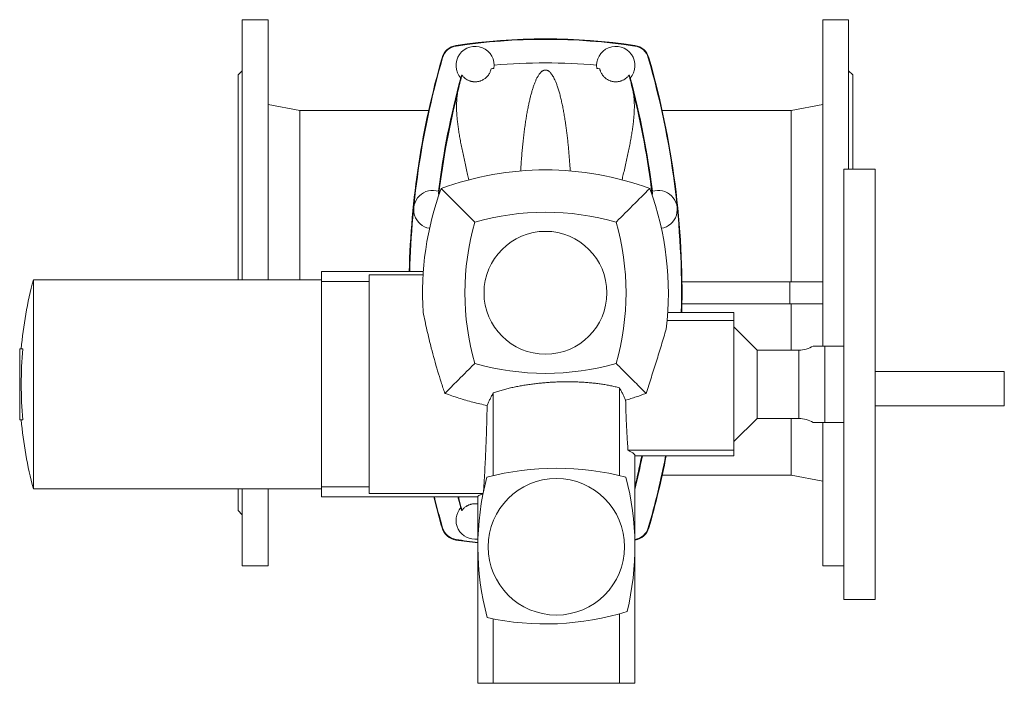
# Model space of a CAD drawing. Header units: millimetres. Extents: x -833 to 586, y 28 to 1767.
# Tile 1 of 3: x -833 to -112, y 28 to 514. Entities that reach past the tile are written whole.
import ezdxf

# ---------------------------------------------------------------- set-up
doc = ezdxf.new("R2010")
doc.units = ezdxf.units.MM

msp = doc.modelspace()

# ---------------------------------------------------------------- linework, layer by layer
at = {"color": 7, "linetype": 'Continuous', "lineweight": 15}
for p, q in [((-650.67, 513.98), (-669.67, 513.98)), ((-669.67, 323.48), (-669.67, 513.98)), ((-650.67, 323.48), (-650.67, 513.98)), ((-225.67, 513.98), (-244.67, 513.98)), ((-244.67, 274.98), (-244.67, 513.98)), ((-225.67, 404.48), (-225.67, 513.98)), ((-669.67, 476.48), (-672.67, 473.48)), ((-222.67, 473.48), (-225.67, 476.48)), ((-672.67, 323.48), (-672.67, 473.48)), ((-508.96, 473.55), (-508.91, 473.47)), ((-386.37, 473.55), (-386.43, 473.47)), ((-222.67, 404.48), (-222.67, 473.48)), ((-627.52, 447.48), (-650.67, 451.98)), ((-533.17, 447.48), (-627.52, 447.48)), ((-627.52, 323.48), (-627.52, 447.48)), ((-267.82, 447.48), (-362.16, 447.48)), ((-244.67, 451.98), (-267.82, 447.48)), ((-267.82, 321.98), (-267.82, 447.48)), ((-206.17, 404.48), (-229.17, 404.48)), ((-229.17, 404.48), (-229.17, 89.48)), ((-206.17, 404.48), (-206.17, 89.48)), ((-537.12, 329.48), (-611.67, 329.48)), ((-611.67, 322.18), (-611.67, 329.48)), ((-576.67, 327.01), (-537.28, 327.01)), ((-576.67, 322.18), (-576.67, 327.01)), ((-611.67, 323.48), (-822.67, 323.48)), ((-822.67, 170.48), (-822.67, 323.48)), ((-576.67, 322.18), (-611.67, 322.18)), ((-611.67, 171.78), (-611.67, 322.18)), ((-576.67, 171.78), (-576.67, 322.18)), ((-347.72, 321.98), (-268.69, 321.98)), ((-268.69, 321.98), (-268.69, 305.98)), ((-268.69, 321.98), (-244.67, 321.98)), ((-347.72, 305.98), (-268.69, 305.98)), ((-268.69, 305.98), (-244.67, 305.98)), ((-267.82, 305.98), (-267.82, 271.98)), ((-309.67, 299.48), (-358.15, 299.48)), ((-309.67, 293.68), (-309.67, 299.48)), ((-309.67, 293.68), (-358.61, 293.68)), ((-309.67, 198.75), (-309.67, 293.68)), ((-292.67, 271.98), (-309.67, 288.98)), ((-832.67, 220.98), (-832.67, 272.98)), ((-830.39, 272.98), (-832.67, 272.98)), ((-262.17, 271.98), (-292.67, 271.98)), ((-292.67, 221.98), (-292.67, 271.98)), ((-111.67, 256.27), (-206.17, 256.27)), ((-111.67, 256.27), (-111.67, 231.27)), ((-485.86, 240.73), (-485.86, 180.07)), ((-393.48, 244.4), (-393.48, 180.07)), ((-206.17, 231.27), (-111.67, 231.27)), ((-830.39, 220.98), (-832.67, 220.98)), ((-309.67, 204.98), (-292.67, 221.98)), ((-292.67, 221.98), (-262.17, 221.98)), ((-267.82, 221.98), (-267.82, 180.48)), ((-244.67, 113.98), (-244.67, 218.97)), ((-309.67, 198.75), (-387.26, 198.75)), ((-382.17, 127.98), (-382.17, 194.96)), ((-309.67, 194.48), (-309.67, 198.75)), ((-382.17, 194.48), (-309.67, 194.48)), ((-362.16, 180.48), (-267.82, 180.48)), ((-267.82, 180.48), (-244.67, 175.98)), ((-822.67, 170.48), (-611.67, 170.48)), ((-672.67, 154.48), (-672.67, 170.48)), ((-669.67, 113.98), (-669.67, 170.48)), ((-650.67, 113.98), (-650.67, 170.48)), ((-576.67, 171.78), (-611.67, 171.78)), ((-611.67, 164.48), (-611.67, 171.78)), ((-576.67, 166.96), (-576.67, 171.78)), ((-576.67, 166.96), (-493.33, 166.96)), ((-611.67, 164.48), (-497.17, 164.48)), ((-497.17, 164.81), (-497.17, 127.98)), ((-672.67, 154.48), (-669.67, 151.48)), ((-508.96, 154.41), (-508.91, 154.49)), ((-382.11, 132.92), (-382.17, 132.91)), ((-497.17, 127.98), (-497.17, 27.98)), ((-382.17, 27.98), (-382.17, 127.98)), ((-669.67, 113.98), (-650.67, 113.98)), ((-244.67, 113.98), (-229.17, 113.98)), ((-229.17, 89.48), (-206.17, 89.48)), ((-485.86, 75.18), (-485.86, 27.98)), ((-393.48, 78.91), (-393.48, 27.98)), ((-485.86, 27.98), (-497.17, 27.98)), ((-393.48, 27.98), (-485.86, 27.98)), ((-382.17, 27.98), (-393.48, 27.98))]:
    msp.add_line(p, q, dxfattribs=at)
at = {"color": 8, "linetype": 'Continuous', "lineweight": 0}
for p, q in [((-513.17, 494.66), (-513.23, 495.05)), ((-382.17, 494.66), (-382.11, 495.05)), ((-522.99, 486.04), (-523.37, 486.15)), ((-372.35, 486.04), (-371.97, 486.15)), ((-243, 274.98), (-243, 218.98)), ((-262.17, 271.98), (-262.17, 221.98)), ((-522.99, 141.92), (-523.37, 141.81)), ((-372.35, 141.92), (-371.97, 141.81)), ((-513.17, 133.3), (-513.23, 132.92)), ((-382.17, 133.29), (-382.11, 132.92))]:
    msp.add_line(p, q, dxfattribs=at)
at = {"color": 7, "linetype": 'Continuous', "lineweight": 15, "flags": 128}
for points in [[(-525.74, 386.13), (-525.93, 386.21), (-526.06, 386.26)], [(-369.6, 386.13), (-369.41, 386.21), (-369.27, 386.26)], [(-511.78, 164.48), (-511.39, 162.96), (-509.73, 156.67)]]:
    msp.add_lwpolyline(points, dxfattribs=at)
at = {"color": 7, "linetype": 'Continuous', "lineweight": 15}
for centre, radius in [((-447.67, 313.98), 45), ((-439.67, 127.98), 50)]:
    msp.add_circle(centre, radius, dxfattribs=at)
for centre, radius, start, end in [((-447.67, 61.98), 438, 81.39199, 98.60801), ((-447.67, 61.98), 437.61, 81.39199, 98.60801), ((-511.35, 482.69), 12.5, 98.60801, 163.93095), ((-511.35, 482.69), 12.11, 98.60801, 163.93095), ((-499.17, 480.48), 14, 350.73897, 221.75277), ((-396.17, 480.48), 14, 318.24723, 189.26103), ((-383.98, 482.69), 12.11, 16.06905, 81.39199), ((-383.98, 482.69), 12.5, 16.06905, 81.39199), ((74.33, 313.98), 622, 163.93095, 178.57206), ((74.33, 313.98), 621.61, 163.93095, 178.57116), ((-969.67, 313.98), 621.61, 358.66336, 16.06905), ((-969.67, 313.98), 622, 358.66421, 16.06905), ((-447.67, 61.98), 417.95, 95.17284, 95.45775), ((-447.67, 61.98), 420.37, 84.88186, 95.11814), ((-447.67, 61.98), 417.95, 84.54225, 84.82716), ((74.33, 313.98), 604.88, 164.92569, 172.9393), ((74.33, 313.98), 604.73, 164.70029, 164.93504), ((-969.67, 313.98), 604.73, 15.06496, 15.29971), ((-969.67, 313.98), 604.88, 7.0607, 15.07431), ((-447.67, 183.98), 220, 69.69803, 110.30197), ((-317.67, 313.98), 220, 159.69803, 183.70098), ((-577.67, 313.98), 220, 353.06025, 20.30197), ((-530.17, 374.98), 14, 71.87744, 260.22719), ((74.33, 313.98), 604.73, 172.94198, 173.13576), ((-365.17, 374.98), 14, 279.77281, 108.12256), ((-969.67, 313.98), 604.73, 6.86424, 7.05802), ((-447.67, 183.98), 189, 74.10225, 105.89775), ((-317.67, 313.98), 189, 164.10225, 195.89775), ((-577.67, 313.98), 189, 344.10225, 15.89775), ((-535.06, 246.98), 297.61, 165.10517, 174.98814), ((-262.17, 291.98), 20, 270, 301.78768), ((-535.06, 246.98), 296.47, 174.96886, 185.03114), ((-447.67, 443.98), 189, 254.10225, 285.89775), ((-535.06, 246.98), 297.61, 185.01186, 194.89483), ((-262.17, 201.98), 20, 58.21157, 90), ((-969.67, 313.98), 604.88, 346.23327, 348.60562), ((-969.67, 313.98), 621.61, 343.93095, 348.91625), ((-969.67, 313.98), 622, 343.93095, 348.92334), ((-439.67, -14.52), 200, 75.25263, 104.74737), ((-297.17, 127.98), 200, 165.25263, 195.03298), ((-582.17, 127.98), 200, 346.28739, 14.74737), ((74.33, 313.98), 622, 193.90742, 196.06905), ((74.33, 313.98), 621.61, 193.91638, 196.06905), ((-499.17, 147.48), 14, 138.24723, 278.21321), ((74.33, 313.98), 604.73, 195.06496, 195.29971), ((-511.35, 145.27), 12.5, 196.06905, 261.39199), ((-511.35, 145.27), 12.11, 196.06905, 261.39199), ((-383.98, 145.27), 12.11, 278.60801, 343.93095), ((-383.98, 145.27), 12.5, 278.60801, 343.93095), ((-447.67, 565.98), 438, 261.39199, 263.51093), ((-447.67, 565.98), 437.61, 261.39199, 263.50508), ((-447.51, 271.47), 200, 257.6398, 287.35053)]:
    msp.add_arc(centre, radius, start, end, dxfattribs=at)
at = {"color": 8, "linetype": 'Continuous', "lineweight": 0}
for centre, start, end in [((74.33, 313.98), 165.79517, 173.14362), ((-969.67, 313.98), 6.85638, 14.20483), ((-969.67, 313.98), 346.42103, 348.59641)]:
    msp.add_arc(centre, 604.39, start, end, dxfattribs=at)
at = {"color": 7, "linetype": 'Continuous', "lineweight": 15}
for points, knots in [([(-487.42, 478.04), (-487.52, 477.56), (-487.66, 477.03), (-487.97, 476.16), (-488.09, 475.85), (-488.38, 475.2), (-488.55, 474.87), (-488.95, 474.17), (-489.18, 473.81), (-489.73, 473.06), (-490.04, 472.67), (-490.61, 472.06), (-490.82, 471.86), (-491.27, 471.44), (-491.52, 471.23), (-492.06, 470.81), (-492.35, 470.6), (-493.02, 470.17), (-493.38, 469.96), (-494.21, 469.55), (-494.67, 469.34), (-495.43, 469.07), (-495.7, 468.99), (-496.27, 468.83), (-496.57, 468.76), (-497.19, 468.64), (-497.5, 468.59), (-498.14, 468.52), (-498.46, 468.5), (-499.08, 468.48), (-499.38, 468.48), (-499.96, 468.5), (-500.24, 468.53), (-500.77, 468.59), (-501.02, 468.62), (-501.5, 468.71), (-501.73, 468.76), (-502.17, 468.86), (-502.38, 468.92), (-502.78, 469.04), (-502.97, 469.1), (-503.51, 469.29), (-503.84, 469.43), (-504.46, 469.71), (-504.74, 469.85), (-505.53, 470.29), (-505.99, 470.6), (-506.79, 471.2), (-507.13, 471.5), (-508.06, 472.38), (-508.53, 472.94), (-508.91, 473.47)], [0, 0, 0, 0, 0.125, 0.125, 0.1875, 0.1875, 0.25, 0.25, 0.3125, 0.3125, 0.375, 0.375, 0.40625, 0.40625, 0.4375, 0.4375, 0.46875, 0.46875, 0.5, 0.5, 0.53125, 0.53125, 0.546875, 0.546875, 0.5625, 0.5625, 0.578125, 0.578125, 0.59375, 0.59375, 0.609375, 0.609375, 0.625, 0.625, 0.640625, 0.640625, 0.65625, 0.65625, 0.671875, 0.671875, 0.6875, 0.6875, 0.71875, 0.71875, 0.75, 0.75, 0.8125, 0.8125, 0.875, 0.875, 1, 1, 1, 1]), ([(-429.55, 403.2), (-429.61, 404.29), (-429.76, 406.82), (-430.03, 410.7), (-430.35, 414.84), (-430.7, 418.89), (-431.08, 422.86), (-431.49, 426.74), (-431.93, 430.53), (-432.4, 434.22), (-432.93, 437.99), (-433.52, 441.84), (-434.18, 445.72), (-434.87, 449.43), (-435.61, 452.98), (-436.39, 456.38), (-437.21, 459.6), (-438.08, 462.63), (-438.98, 465.37), (-439.89, 467.84), (-440.74, 469.82), (-441.53, 471.44), (-442.26, 472.75), (-443, 473.88), (-443.75, 474.87), (-444.46, 475.62), (-445.13, 476.19), (-445.71, 476.58), (-446.19, 476.82), (-446.59, 476.96), (-446.88, 477.04), (-447.21, 477.11), (-447.57, 477.14), (-447.96, 477.12), (-448.28, 477.08), (-448.55, 477.02), (-448.83, 476.93), (-449.11, 476.83), (-449.49, 476.65), (-449.98, 476.35), (-450.54, 475.93), (-451.07, 475.42), (-451.62, 474.81), (-452.21, 474.06), (-452.99, 472.9), (-453.88, 471.34), (-454.84, 469.31), (-455.73, 467.12), (-456.56, 464.76), (-457.37, 462.23), (-458.14, 459.54), (-458.87, 456.68), (-459.59, 453.62), (-460.28, 450.34), (-460.96, 446.84), (-461.6, 443.18), (-462.2, 439.37), (-462.78, 435.37), (-463.33, 431.18), (-463.84, 426.79), (-464.32, 422.26), (-464.76, 417.6), (-465.16, 412.73), (-465.51, 407.95), (-465.7, 404.7), (-465.79, 403.22)], [0, 0, 0, 0, 0.01488, 0.034685, 0.054499, 0.074312, 0.094118, 0.114201, 0.134292, 0.154384, 0.174467, 0.198102, 0.221752, 0.245401, 0.269036, 0.293144, 0.317268, 0.341391, 0.365498, 0.387358, 0.409218, 0.423863, 0.438509, 0.453152, 0.464514, 0.475892, 0.483609, 0.488962, 0.493469, 0.495127, 0.496808, 0.498278, 0.499764, 0.501042, 0.502519, 0.503824, 0.505159, 0.507357, 0.509559, 0.514055, 0.52107, 0.528093, 0.535117, 0.545751, 0.556387, 0.57741, 0.598445, 0.619483, 0.64051, 0.66189, 0.68328, 0.704671, 0.726051, 0.748649, 0.771266, 0.793889, 0.816506, 0.839105, 0.862359, 0.885635, 0.908917, 0.932193, 0.955448, 0.979673, 1, 1, 1, 1]), ([(-407.92, 478.04), (-407.82, 477.56), (-407.68, 477.03), (-407.37, 476.16), (-407.24, 475.85), (-406.95, 475.2), (-406.78, 474.87), (-406.38, 474.17), (-406.15, 473.81), (-405.61, 473.06), (-405.29, 472.67), (-404.72, 472.06), (-404.52, 471.86), (-404.06, 471.44), (-403.82, 471.23), (-403.28, 470.81), (-402.98, 470.6), (-402.32, 470.17), (-401.95, 469.96), (-401.13, 469.55), (-400.67, 469.34), (-399.9, 469.07), (-399.64, 468.99), (-399.07, 468.83), (-398.76, 468.76), (-398.15, 468.64), (-397.83, 468.59), (-397.19, 468.52), (-396.88, 468.5), (-396.26, 468.48), (-395.95, 468.48), (-395.38, 468.5), (-395.1, 468.53), (-394.57, 468.59), (-394.31, 468.62), (-393.83, 468.71), (-393.6, 468.76), (-393.17, 468.86), (-392.96, 468.92), (-392.56, 469.04), (-392.37, 469.1), (-391.82, 469.29), (-391.49, 469.43), (-390.88, 469.71), (-390.6, 469.85), (-389.8, 470.29), (-389.35, 470.6), (-388.55, 471.2), (-388.2, 471.5), (-387.28, 472.38), (-386.81, 472.94), (-386.43, 473.47)], [0, 0, 0, 0, 0.125, 0.125, 0.1875, 0.1875, 0.25, 0.25, 0.3125, 0.3125, 0.375, 0.375, 0.40625, 0.40625, 0.4375, 0.4375, 0.46875, 0.46875, 0.5, 0.5, 0.53125, 0.53125, 0.546875, 0.546875, 0.5625, 0.5625, 0.578125, 0.578125, 0.59375, 0.59375, 0.609375, 0.609375, 0.625, 0.625, 0.640625, 0.640625, 0.65625, 0.65625, 0.671875, 0.671875, 0.6875, 0.6875, 0.71875, 0.71875, 0.75, 0.75, 0.8125, 0.8125, 0.875, 0.875, 1, 1, 1, 1]), ([(-511.58, 462.29), (-511.02, 464.67), (-510.52, 466.79), (-509.62, 470.51), (-509.23, 472.12), (-508.91, 473.47)], [0, 0, 0, 0, 0.5, 0.5, 1, 1, 1, 1]), ([(-383.75, 462.29), (-384.31, 464.67), (-384.82, 466.79), (-385.72, 470.51), (-386.1, 472.12), (-386.43, 473.47)], [0, 0, 0, 0, 0.5, 0.5, 1, 1, 1, 1]), ([(-503.76, 396.69), (-504.05, 397.96), (-504.73, 400.88), (-505.75, 405.31), (-506.81, 409.99), (-507.81, 414.56), (-508.74, 419), (-509.59, 423.28), (-510.35, 427.4), (-511.01, 431.35), (-511.58, 435.18), (-512.05, 438.87), (-512.42, 442.47), (-512.67, 445.96), (-512.79, 449.34), (-512.77, 452.56), (-512.61, 455.62), (-512.33, 458.23), (-511.99, 460.45), (-511.72, 461.68), (-511.58, 462.29)], [0, 0, 0, 0, 0.0454059, 0.1038574, 0.1623607, 0.2208799, 0.2793802, 0.3378293, 0.3947212, 0.451666, 0.5086263, 0.565567, 0.6224556, 0.6812682, 0.740146, 0.7990432, 0.8579164, 0.9167252, 0.9583464, 1, 1, 1, 1]), ([(-391.58, 396.69), (-391.28, 397.96), (-390.6, 400.88), (-389.59, 405.31), (-388.53, 409.99), (-387.53, 414.56), (-386.6, 419), (-385.75, 423.28), (-384.99, 427.4), (-384.32, 431.35), (-383.75, 435.18), (-383.28, 438.87), (-382.92, 442.47), (-382.67, 445.96), (-382.55, 449.34), (-382.57, 452.56), (-382.72, 455.62), (-383, 458.23), (-383.35, 460.45), (-383.62, 461.68), (-383.75, 462.29)], [0, 0, 0, 0, 0.045453, 0.103902, 0.162402, 0.220918, 0.279416, 0.337862, 0.394751, 0.451693, 0.508651, 0.565588, 0.622474, 0.681284, 0.740159, 0.799053, 0.857923, 0.916729, 0.958348, 1, 1, 1, 1]), ([(-499.44, 365.75), (-501.5, 367.82), (-505.63, 371.94), (-513.83, 380.14), (-519.93, 386.25), (-524, 390.31)], [0, 0, 0, 0, 0.249988, 0.499976, 1, 1, 1, 1]), ([(-371.34, 390.31), (-375.4, 386.25), (-381.51, 380.14), (-389.71, 371.94), (-393.83, 367.82), (-395.9, 365.75)], [0, 0, 0, 0, 0.4999771, 0.7499889, 1, 1, 1, 1]), ([(-525.5, 386.04), (-525.55, 386.06), (-525.69, 386.12), (-525.72, 386.13), (-525.74, 386.13)], [0, 0, 0, 0, 0.343786, 1, 1, 1, 1]), ([(-369.84, 386.04), (-369.79, 386.06), (-369.65, 386.12), (-369.62, 386.13), (-369.6, 386.13)], [0, 0, 0, 0, 0.342176, 1, 1, 1, 1]), ([(-521.32, 240.33), (-522.24, 243.07), (-524.08, 248.53), (-526.63, 256.81), (-529.04, 265.13), (-531.11, 272.89), (-532.9, 280.05), (-534.43, 286.61), (-535.88, 293.19), (-536.77, 297.58), (-537.21, 299.78)], [0, 0, 0, 0, 0.140125, 0.280251, 0.420824, 0.561398, 0.670946, 0.780494, 0.890247, 1, 1, 1, 1]), ([(-359.28, 287.4), (-359.86, 285.46), (-361.02, 281.57), (-362.78, 275.72), (-364.57, 269.85), (-366.39, 263.97), (-368.24, 258.06), (-370.13, 252.13), (-372.04, 246.21), (-373.34, 242.27), (-373.99, 240.3)], [0, 0, 0, 0, 0.124384, 0.248804, 0.373225, 0.497609, 0.623188, 0.748804, 0.874421, 1, 1, 1, 1]), ([(-243, 274.98), (-243.5, 274.98), (-244.18, 274.98), (-245.38, 274.98), (-245.81, 274.98), (-246.71, 274.98), (-247.17, 274.98), (-248.11, 274.98), (-248.58, 274.98), (-249.49, 274.98), (-249.92, 274.98), (-250.69, 274.98), (-251.02, 274.98), (-251.37, 274.98), (-251.47, 274.98), (-251.57, 274.98), (-251.59, 274.98), (-251.62, 274.98), (-251.62, 274.98), (-251.63, 274.98), (-251.63, 274.98), (-251.63, 274.98), (-251.63, 274.98), (-251.63, 274.98)], [0, 0, 0, 0, 0.25, 0.25, 0.375, 0.375, 0.5, 0.5, 0.625, 0.625, 0.75, 0.75, 0.875, 0.875, 0.9375, 0.9375, 0.96875, 0.96875, 0.984375, 0.992187, 0.996094, 0.996094, 1, 1, 1, 1]), ([(-229.17, 274.98), (-230.41, 274.98), (-232.9, 274.98), (-235.9, 274.98), (-238.24, 274.98), (-239.93, 274.98), (-241.55, 274.98), (-242.52, 274.98), (-243, 274.98)], [0, 0, 0, 0, 0.24991, 0.499816, 0.6248648, 0.749924, 0.8749694, 1, 1, 1, 1]), ([(-499.44, 262.21), (-501.51, 260.14), (-505.66, 255.99), (-512.96, 248.69), (-518.16, 243.49), (-521.32, 240.33)], [0, 0, 0, 0, 0.28245, 0.564909, 1, 1, 1, 1]), ([(-373.99, 240.3), (-377.15, 243.47), (-382.37, 248.68), (-389.68, 255.99), (-393.82, 260.14), (-395.9, 262.21)], [0, 0, 0, 0, 0.435895, 0.717943, 1, 1, 1, 1]), ([(-393.48, 244.4), (-394.54, 244.67), (-396.66, 245.22), (-399.93, 245.93), (-403.26, 246.57), (-406.69, 247.12), (-410.21, 247.6), (-413.81, 248), (-417.46, 248.32), (-421.11, 248.55), (-424.75, 248.71), (-428.38, 248.8), (-432.02, 248.83), (-435.71, 248.78), (-439.44, 248.67), (-443.19, 248.48), (-446.94, 248.23), (-450.66, 247.91), (-454.35, 247.52), (-458, 247.07), (-461.61, 246.55), (-465.22, 245.95), (-468.82, 245.28), (-472.39, 244.52), (-475.9, 243.68), (-479.32, 242.77), (-482.65, 241.8), (-484.79, 241.09), (-485.86, 240.73)], [0, 0, 0, 0, 0.037662, 0.075357, 0.113053, 0.150715, 0.189505, 0.228332, 0.267159, 0.30595, 0.343602, 0.381286, 0.41897, 0.456623, 0.495331, 0.534072, 0.572814, 0.611522, 0.649858, 0.688226, 0.726593, 0.764929, 0.804345, 0.843797, 0.883248, 0.922665, 0.961332, 1, 1, 1, 1]), ([(-490.39, 231.43), (-492.13, 231.81), (-495.62, 232.56), (-500.81, 233.86), (-505.99, 235.28), (-511.13, 236.84), (-516.25, 238.51), (-519.63, 239.73), (-521.32, 240.33)], [0, 0, 0, 0, 0.166206, 0.332438, 0.498646, 0.665755, 0.832889, 1, 1, 1, 1]), ([(-485.86, 240.73), (-486.28, 239.97), (-487.12, 238.45), (-488.29, 236.14), (-489.39, 233.8), (-490.05, 232.22), (-490.39, 231.43)], [0, 0, 0, 0, 0.2497369, 0.4994726, 0.7497356, 1, 1, 1, 1]), ([(-388.95, 235.29), (-389.29, 236.07), (-389.95, 237.62), (-391.04, 239.91), (-392.21, 242.17), (-393.05, 243.66), (-393.48, 244.4)], [0, 0, 0, 0, 0.2497232, 0.4994471, 0.7497226, 1, 1, 1, 1]), ([(-373.99, 240.3), (-376.37, 239.44), (-380.03, 238.11), (-385.03, 236.48), (-387.65, 235.69), (-388.95, 235.29)], [0, 0, 0, 0, 0.480404, 0.74016, 1, 1, 1, 1]), ([(-492.93, 168.95), (-492.77, 171.52), (-492.47, 176.65), (-492.05, 184.39), (-491.66, 192.14), (-491.3, 199.94), (-490.99, 207.78), (-490.73, 215.65), (-490.52, 223.53), (-490.43, 228.8), (-490.39, 231.43)], [0, 0, 0, 0, 0.124575, 0.249174, 0.373772, 0.498345, 0.623746, 0.749173, 0.8746, 1, 1, 1, 1]), ([(-387.26, 198.75), (-387.39, 200.75), (-387.67, 204.75), (-388.02, 210.79), (-388.34, 216.87), (-388.6, 222.98), (-388.82, 229.13), (-388.91, 233.24), (-388.95, 235.29)], [0, 0, 0, 0, 0.166099, 0.332227, 0.498325, 0.66554, 0.832786, 1, 1, 1, 1]), ([(-251.63, 218.98), (-251.63, 218.98), (-251.63, 218.98), (-251.63, 218.98), (-251.63, 218.98), (-251.63, 218.98), (-251.62, 218.98), (-251.59, 218.98), (-251.57, 218.98), (-251.48, 218.98), (-251.38, 218.98), (-251.04, 218.98), (-250.71, 218.98), (-249.95, 218.98), (-249.52, 218.98), (-248.61, 218.98), (-248.14, 218.98), (-246.73, 218.98), (-245.81, 218.98), (-244.59, 218.98), (-244.22, 218.98), (-243.55, 218.98), (-243.25, 218.98), (-243, 218.98)], [0, 0, 0, 0, 0.003906, 0.003906, 0.007813, 0.015625, 0.03125, 0.03125, 0.0625, 0.0625, 0.125, 0.125, 0.25, 0.25, 0.375, 0.375, 0.5, 0.5, 0.75, 0.75, 0.875, 0.875, 1, 1, 1, 1]), ([(-243, 218.98), (-242.52, 218.98), (-241.55, 218.98), (-239.93, 218.98), (-238.24, 218.98), (-235.91, 218.98), (-232.9, 218.98), (-230.41, 218.98), (-229.17, 218.98)], [0, 0, 0, 0, 0.1249032, 0.2498226, 0.374754, 0.4996758, 0.7498368, 1, 1, 1, 1]), ([(-382.17, 194.96), (-382.18, 195.05), (-382.21, 195.22), (-382.46, 195.55), (-382.86, 195.95), (-383.43, 196.4), (-384.15, 196.91), (-385.02, 197.47), (-386.04, 198.08), (-386.85, 198.53), (-387.26, 198.75)], [0, 0, 0, 0, 0.119899, 0.246499, 0.373103, 0.499588, 0.624254, 0.748923, 0.874461, 1, 1, 1, 1]), ([(-497.14, 164.81), (-497.14, 164.85), (-497.14, 164.96), (-496.88, 165.19), (-496.38, 165.51), (-495.63, 165.9), (-494.64, 166.33), (-493.79, 166.67), (-493.36, 166.84)], [0, 0, 0, 0, 0.1129246, 0.2879725, 0.462914, 0.6419028, 0.8210074, 1, 1, 1, 1]), ([(-511.3, 164.48), (-511.22, 164.12), (-510.95, 163), (-510.54, 161.28), (-510.07, 159.32), (-509.64, 157.54), (-509.25, 155.91), (-509.02, 154.96), (-508.91, 154.49)], [0, 0, 0, 0, 0.086293, 0.268014, 0.449687, 0.633109, 0.81658, 1, 1, 1, 1]), ([(-497.17, 159.31), (-497.35, 159.34), (-497.77, 159.41), (-498.43, 159.46), (-499.19, 159.49), (-499.97, 159.46), (-500.77, 159.38), (-501.52, 159.26), (-502.22, 159.09), (-502.97, 158.87), (-503.74, 158.59), (-504.51, 158.24), (-505.18, 157.88), (-505.91, 157.42), (-506.66, 156.88), (-507.38, 156.26), (-507.98, 155.65), (-508.49, 155.06), (-508.77, 154.68), (-508.91, 154.49)], [0, 0, 0, 0, 0.021199, 0.048415, 0.07565, 0.110666, 0.145746, 0.183804, 0.222013, 0.260171, 0.319869, 0.379743, 0.439737, 0.4996, 0.599494, 0.699529, 0.799716, 0.899944, 1, 1, 1, 1])]:
    msp.add_open_spline(points, degree=3, knots=knots, dxfattribs=at)

doc.saveas('drawing.dxf')
